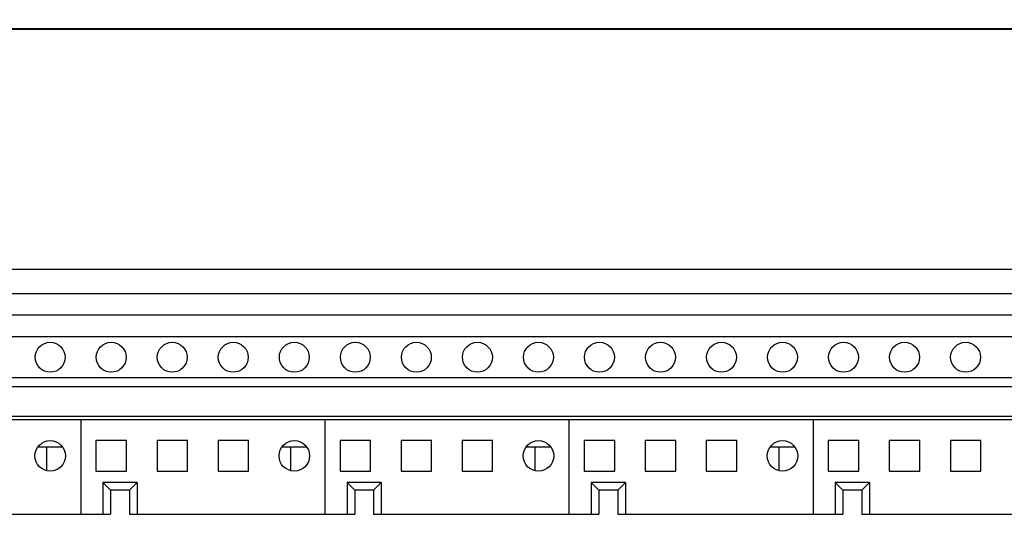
# Model space of a CAD drawing. Header units: inches. Extents: x 0 to 34, y 0 to 22.
# Tile 23 of 82: x 5.8 to 7.5, y 16.7 to 17.5. Entities that reach past the tile are written whole.
import ezdxf

# ---------------------------------------------------------------- set-up
doc = ezdxf.new("R2010")
doc.units = ezdxf.units.IN
doc.header["$LTSCALE"] = 1.87
doc.header["$MEASUREMENT"] = 0
doc.layers.get('0').update_dxf_attribs({"linetype": 'CONTINUOUS'})
doc.layers.add('DIMENSIONS', color=7, linetype='CONTINUOUS')
doc.styles.get("Standard").update_dxf_attribs({"font": 'txt', "width": 0.8})
doc.dimstyles.new('DIMSTYLE_3', dxfattribs={"dimtxt": 0.125, "dimasz": 0.18, "dimexe": 0.18, "dimexo": 0.0625, "dimgap": 0.09, "dimtad": 0, "dimtih": 1, "dimtoh": 1, "dimlfac": 2, "dimzin": 4, "dimdsep": 46, "dimtxsty": 'STANDARD', "dimblk": '_FILLED', "dimblk1": '_FILLED', "dimblk2": '_FILLED', "dimcen": 0.09, "dimadec": 0, "dimazin": 0, "dimtp": 0.01, "dimtm": 0.01, "dimtfac": 1, "dimtofl": 0, "dimtmove": 0, "dimatfit": 3, "dimldrblk": '_FILLED', "dimfxl": 1, "dimtolj": 1, "dimtzin": 4, "dimarcsym": 0})

# ---------------------------------------------------------------- blocks, each defined once
blk = doc.blocks.new('_FILLED')
at = {"color": 0, "linetype": 'BYBLOCK'}
blk.add_solid([(0, 0), (-1, 0.1736), (-1, -0.1736)], dxfattribs=at)
blk = doc.blocks.new('*D4')
at = {"layer": 'DIMENSIONS', "color": 2, "linetype": 'CONTINUOUS'}
for p, q in [((3.2834, 16.0656), (3.2834, 19.8836)), ((9.0153, 18.3836), (9.0153, 19.8836)), ((3.2834, 19.7586), (6.0876, 19.7586)), ((9.0153, 19.7586), (7.5376, 19.7586)), ((9.0153, 16.8423), (9.0153, 18.1336))]:
    blk.add_line(p, q, dxfattribs=at)
at = {"layer": 'DIMENSIONS', "color": 2, "linetype": 'CONTINUOUS', "xscale": 0.18, "yscale": 0.18, "zscale": 0.18, "rotation": 180}
blk.add_blockref('_FILLED', (3.2834, 19.7586), dxfattribs=at)
at = {"layer": 'DIMENSIONS', "color": 2, "linetype": 'CONTINUOUS', "xscale": 0.18, "yscale": 0.18, "zscale": 0.18}
blk.add_blockref('_FILLED', (9.0153, 19.7586), dxfattribs=at)
at = {"layer": 'DIMENSIONS', "color": 2, "linetype": 'CONTINUOUS', "width": 0.8}
for s, p in [('[', (6.7751, 19.6961)), (']', (7.3751, 19.6961)), ('11.46', (6.1501, 19.6961)), ('291.2', (6.8751, 19.6961))]:
    blk.add_text(s, height=0.125, dxfattribs=at).set_placement(p)

msp = doc.modelspace()

# ---------------------------------------------------------------- linework, layer by layer
at = {"color": 7, "linetype": 'CONTINUOUS'}
for p, q in [((8.77034, 17.50936), (3.52838, 17.50936)), ((8.62636, 17.50862), (3.67236, 17.50862)), ((8.63786, 17.11561), (3.66086, 17.11561)), ((8.63786, 17.07561), (3.66086, 17.07561)), ((8.63786, 17.04061), (3.66086, 17.04061)), ((8.35236, 17.00536), (3.94636, 17.00536)), ((8.35236, 16.93786), (3.94636, 16.93786)), ((8.35236, 16.92311), (3.94636, 16.92311)), ((3.94636, 16.87511), (8.35236, 16.87511)), ((8.35236, 16.86911), (3.94636, 16.86911)), ((5.94936, 16.86911), (5.94936, 16.71459)), ((6.34936, 16.86911), (6.34936, 16.71459)), ((6.74936, 16.86911), (6.74936, 16.71459)), ((7.14936, 16.86911), (7.14936, 16.71459)), ((5.97436, 16.83511), (5.97436, 16.78511)), ((6.02436, 16.83511), (5.97436, 16.83511)), ((6.02436, 16.78511), (6.02436, 16.83511)), ((6.07436, 16.83511), (6.07436, 16.78511)), ((6.12436, 16.83511), (6.07436, 16.83511)), ((6.12436, 16.78511), (6.12436, 16.83511)), ((6.17436, 16.83511), (6.17436, 16.78511)), ((6.22436, 16.83511), (6.17436, 16.83511)), ((6.22436, 16.78511), (6.22436, 16.83511)), ((6.37436, 16.83511), (6.37436, 16.78511)), ((6.42436, 16.83511), (6.37436, 16.83511)), ((6.42436, 16.78511), (6.42436, 16.83511)), ((6.47436, 16.83511), (6.47436, 16.78511)), ((6.52436, 16.83511), (6.47436, 16.83511)), ((6.52436, 16.78511), (6.52436, 16.83511)), ((6.57436, 16.83511), (6.57436, 16.78511)), ((6.62436, 16.83511), (6.57436, 16.83511)), ((6.62436, 16.78511), (6.62436, 16.83511)), ((6.77436, 16.83511), (6.77436, 16.78511)), ((6.82436, 16.83511), (6.77436, 16.83511)), ((6.82436, 16.78511), (6.82436, 16.83511)), ((6.87436, 16.83511), (6.87436, 16.78511)), ((6.92436, 16.83511), (6.87436, 16.83511)), ((6.92436, 16.78511), (6.92436, 16.83511)), ((6.97436, 16.83511), (6.97436, 16.78511)), ((7.02436, 16.83511), (6.97436, 16.83511)), ((7.02436, 16.78511), (7.02436, 16.83511)), ((7.17436, 16.83511), (7.17436, 16.78511)), ((7.22436, 16.83511), (7.17436, 16.83511)), ((7.22436, 16.78511), (7.22436, 16.83511)), ((7.27436, 16.83511), (7.27436, 16.78511)), ((7.32436, 16.83511), (7.27436, 16.83511)), ((7.32436, 16.78511), (7.32436, 16.83511)), ((7.37436, 16.83511), (7.37436, 16.78511)), ((7.42436, 16.83511), (7.37436, 16.83511)), ((7.42436, 16.78511), (7.42436, 16.83511)), ((5.9197, 16.82411), (5.87901, 16.82411)), ((5.89336, 16.82411), (5.89336, 16.7861)), ((6.3197, 16.82411), (6.27901, 16.82411)), ((6.29336, 16.82411), (6.29336, 16.7861)), ((6.7197, 16.82411), (6.67901, 16.82411)), ((6.69336, 16.82411), (6.69336, 16.7861)), ((7.1197, 16.82411), (7.07901, 16.82411)), ((7.09336, 16.82411), (7.09336, 16.7861)), ((5.97436, 16.78511), (6.02436, 16.78511)), ((6.07436, 16.78511), (6.12436, 16.78511)), ((6.17436, 16.78511), (6.22436, 16.78511)), ((6.37436, 16.78511), (6.42436, 16.78511)), ((6.47436, 16.78511), (6.52436, 16.78511)), ((6.57436, 16.78511), (6.62436, 16.78511)), ((6.77436, 16.78511), (6.82436, 16.78511)), ((6.87436, 16.78511), (6.92436, 16.78511)), ((6.97436, 16.78511), (7.02436, 16.78511)), ((7.17436, 16.78511), (7.22436, 16.78511)), ((7.27436, 16.78511), (7.32436, 16.78511)), ((7.37436, 16.78511), (7.42436, 16.78511)), ((5.98586, 16.76646), (5.98586, 16.71459)), ((5.98586, 16.76646), (5.99836, 16.75396)), ((6.04186, 16.76646), (5.98586, 16.76646)), ((6.02936, 16.75396), (6.04186, 16.76646)), ((6.04186, 16.76646), (6.04186, 16.71459)), ((6.38586, 16.76646), (6.38586, 16.71459)), ((6.44186, 16.76646), (6.38586, 16.76646)), ((6.38586, 16.76646), (6.39836, 16.75396)), ((6.42936, 16.75396), (6.44186, 16.76646)), ((6.44186, 16.76646), (6.44186, 16.71459)), ((6.78586, 16.76646), (6.78586, 16.71459)), ((6.84186, 16.76646), (6.78586, 16.76646)), ((6.78586, 16.76646), (6.79836, 16.75396)), ((6.82936, 16.75396), (6.84186, 16.76646)), ((6.84186, 16.76646), (6.84186, 16.71459)), ((7.18586, 16.76646), (7.18586, 16.71459)), ((7.24186, 16.76646), (7.18586, 16.76646)), ((7.18586, 16.76646), (7.19836, 16.75396)), ((7.22936, 16.75396), (7.24186, 16.76646)), ((7.24186, 16.76646), (7.24186, 16.71459)), ((5.99836, 16.75396), (5.99836, 16.71459)), ((6.02936, 16.75396), (5.99836, 16.75396)), ((6.02936, 16.75396), (6.02936, 16.71459)), ((6.39836, 16.75396), (6.39836, 16.71459)), ((6.42936, 16.75396), (6.39836, 16.75396)), ((6.42936, 16.75396), (6.42936, 16.71459)), ((6.79836, 16.75396), (6.79836, 16.71459)), ((6.82936, 16.75396), (6.79836, 16.75396)), ((6.82936, 16.75396), (6.82936, 16.71459)), ((7.19836, 16.75396), (7.19836, 16.71459)), ((7.22936, 16.75396), (7.19836, 16.75396)), ((7.22936, 16.75396), (7.22936, 16.71459)), ((5.62936, 16.71459), (5.99836, 16.71459)), ((6.02936, 16.71459), (6.39836, 16.71459)), ((6.42936, 16.71459), (6.79836, 16.71459)), ((6.82936, 16.71459), (7.19836, 16.71459)), ((7.22936, 16.71459), (7.59836, 16.71459))]:
    msp.add_line(p, q, dxfattribs=at)
for centre, radius in [((5.89936, 16.97161), 0.0245), ((5.99936, 16.97161), 0.0245), ((6.09936, 16.97161), 0.0245), ((6.19936, 16.97161), 0.0245), ((6.29936, 16.97161), 0.0245), ((6.39936, 16.97161), 0.0245), ((6.49936, 16.97161), 0.0245), ((6.59936, 16.97161), 0.0245), ((6.69936, 16.97161), 0.0245), ((6.79936, 16.97161), 0.0245), ((6.89936, 16.97161), 0.0245), ((6.99936, 16.97161), 0.0245), ((7.09936, 16.97161), 0.0245), ((7.19936, 16.97161), 0.0245), ((7.29936, 16.97161), 0.0245), ((7.39936, 16.97161), 0.0245), ((5.89936, 16.81011), 0.025), ((6.29936, 16.81011), 0.025), ((6.69936, 16.81011), 0.025), ((7.09936, 16.81011), 0.025)]:
    msp.add_circle(centre, radius, dxfattribs=at)

# ---------------------------------------------------------------- dimensions: what is measured, and where the dimension line sits
at = {"layer": 'DIMENSIONS', "color": 2, "linetype": 'CONTINUOUS'}
dim = msp.add_linear_dim(base=(9.01534, 19.75862), p1=(3.28338, 16.06561), p2=(9.01534, 16.84227), dimstyle='DIMSTYLE_3', dxfattribs=at)
dim.commit()
dim.dimension.update_dxf_attribs({"geometry": '*D4', "text_midpoint": (6.81263, 19.75862), "dimtype": 160})

doc.saveas('drawing.dxf')
